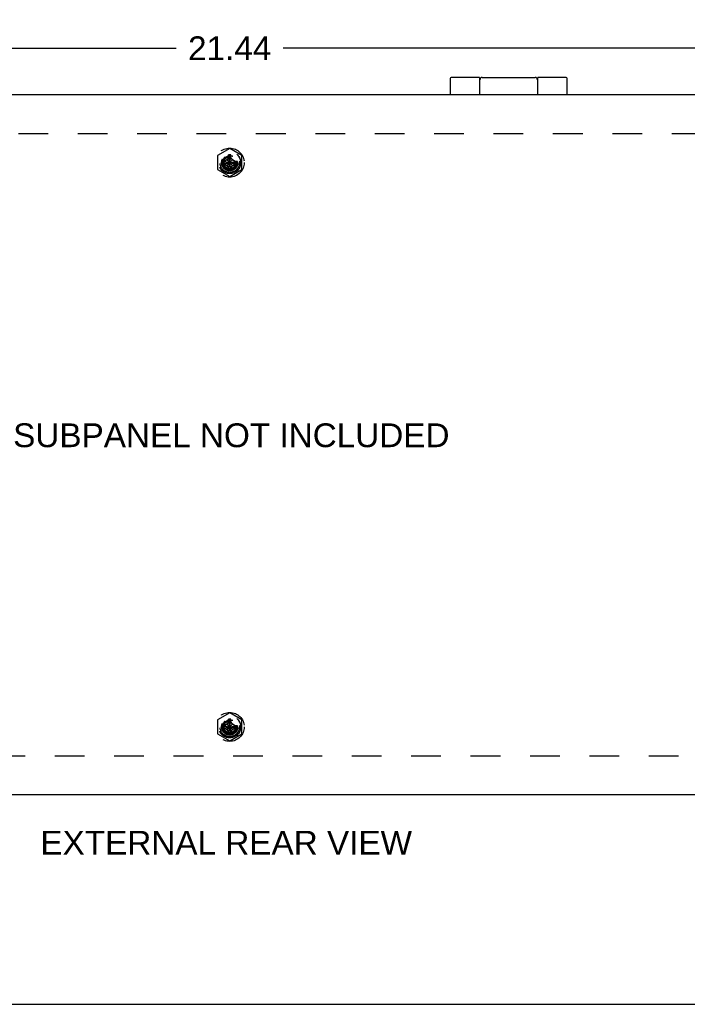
# Model space of a CAD drawing. Header units: inches. Extents: x 0 to 69.4, y 0 to 44.9.
# Tile 12 of 15: x 52.2 to 60.8, y 0 to 12.7. Entities that reach past the tile are written whole.
import ezdxf

# ---------------------------------------------------------------- set-up
doc = ezdxf.new("R2010")
doc.units = ezdxf.units.IN
doc.header["$LTSCALE"] = 3.814439
doc.header["$MEASUREMENT"] = 0
doc.linetypes.add('HIDDEN', pattern=[0.2, 0.1, -0.1])
doc.layers.get('0').update_dxf_attribs({"linetype": 'CONTINUOUS'})
for name, color, linetype in [('02___PRT_ALL_AXES', 7, 'CONTINUOUS'), ('06___PRT_ALL_SURFS', 7, 'CONTINUOUS'), ('DEFAULT_2', 8, 'HIDDEN'), ('DIMENSIONS', 7, 'CONTINUOUS')]:
    doc.layers.add(name, color=color, linetype=linetype)
doc.styles.get("Standard").update_dxf_attribs({"font": 'arial.ttf'})
doc.dimstyles.new('DIMSTYLE_1', dxfattribs={"dimtxt": 0.305971, "dimasz": 0.407961, "dimexe": 0.09, "dimexo": 0.07, "dimgap": 0.0375, "dimtad": 0, "dimtih": 1, "dimtoh": 1, "dimzin": 4, "dimdsep": 46, "dimtxsty": 'Standard', "dimblk": '_FILLED', "dimblk1": '_FILLED', "dimblk2": '_FILLED', "dimcen": 0.09, "dimazin": 1, "dimtfac": 1, "dimtofl": 0, "dimtmove": 0, "dimatfit": 3, "dimldrblk": '_FILLED', "dimfxl": 1, "dimtolj": 1, "dimtzin": 4, "dimarcsym": 0})

# ---------------------------------------------------------------- blocks, each defined once
blk = doc.blocks.new('_FILLED')
at = {"color": 0, "linetype": 'ByBlock'}
blk.add_solid([(0, 0), (-1, 0.2), (-1, -0.2)], dxfattribs=at)
blk = doc.blocks.new('*D15')
at = {"layer": 'DIMENSIONS', "color": 2, "linetype": 'Continuous'}
for p, q in [((44.183, 11.625), (44.183, 12.652)), ((65.621, 11.625), (65.621, 12.652)), ((44.183, 12.285), (54.214, 12.285)), ((65.621, 12.285), (55.589, 12.285))]:
    blk.add_line(p, q, dxfattribs=at)
at = {"layer": 'DIMENSIONS', "color": 2, "linetype": 'Continuous', "xscale": 0.4079614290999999, "yscale": 0.4079614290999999, "zscale": 0.4079614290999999, "rotation": 180}
blk.add_blockref('_FILLED', (44.183, 12.285), dxfattribs=at)
at = {"layer": 'DIMENSIONS', "color": 2, "linetype": 'Continuous', "xscale": 0.4079614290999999, "yscale": 0.4079614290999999, "zscale": 0.4079614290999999}
blk.add_blockref('_FILLED', (65.621, 12.285), dxfattribs=at)
at = {"layer": 'DIMENSIONS', "color": 2, "linetype": 'Continuous', "insert": (54.902, 12.438), "char_height": 0.306, "width": 1.06919, "attachment_point": 2, "line_spacing_factor": 0.9}
blk.add_mtext('21.44', dxfattribs=at)

msp = doc.modelspace()

# ---------------------------------------------------------------- linework, layer by layer
at = {"color": 7, "linetype": 'Continuous'}
for p, q in [((57.735, 11.897), (57.735, 11.69)), ((58.11, 11.91), (58.11, 11.69)), ((58.86, 11.69), (58.86, 11.91)), ((59.235, 11.69), (59.235, 11.897)), ((58.115, 11.69), (58.115, 11.88)), ((58.855, 11.88), (58.855, 11.69)), ((0, 0), (69.353, 0))]:
    msp.add_line(p, q, dxfattribs=at)
at = {"color": 3, "linetype": 'Continuous'}
for p, q in [((42.962, 11.69), (66.842, 11.69)), ((66.842, 2.69), (42.962, 2.69))]:
    msp.add_line(p, q, dxfattribs=at)
at = {"color": 7, "linetype": 'Continuous'}
for points in [[(58.11, 11.84), (58.11, 11.84), (58.11, 11.839), (58.11, 11.838), (58.11, 11.838), (58.11, 11.837), (58.11, 11.837), (58.11, 11.836), (58.11, 11.836), (58.11, 11.835), (58.11, 11.835), (58.11, 11.834), (58.11, 11.834), (58.11, 11.834), (58.111, 11.833), (58.111, 11.833), (58.111, 11.833), (58.111, 11.832), (58.111, 11.832), (58.111, 11.832), (58.111, 11.831), (58.111, 11.831), (58.111, 11.831), (58.111, 11.831), (58.111, 11.831)], [(58.858, 11.831), (58.858, 11.831), (58.859, 11.831), (58.859, 11.831), (58.859, 11.831), (58.859, 11.832), (58.859, 11.832), (58.859, 11.832), (58.859, 11.833), (58.859, 11.833), (58.859, 11.833), (58.859, 11.834), (58.859, 11.834), (58.859, 11.834), (58.86, 11.835), (58.86, 11.835), (58.86, 11.836), (58.86, 11.836), (58.86, 11.837), (58.86, 11.837), (58.86, 11.838), (58.86, 11.838), (58.86, 11.839), (58.86, 11.84), (58.86, 11.84)]]:
    msp.add_lwpolyline(points, dxfattribs=at)
for centre, radius, start, end in [((57.748, 11.897), 0.013, 90, 180), ((58.145, 11.88), 0.03, 90, 180), ((58.825, 11.88), 0.03, 0, 90), ((59.222, 11.897), 0.013, 0, 90)]:
    msp.add_arc(centre, radius, start, end, dxfattribs=at)
at = {"layer": '02___PRT_ALL_AXES', "color": 7, "linetype": 'Continuous'}
for p, q in [((58.11, 11.91), (57.748, 11.91)), ((58.145, 11.91), (58.825, 11.91)), ((59.222, 11.91), (58.86, 11.91)), ((58.11, 11.831), (58.115, 11.831)), ((58.855, 11.831), (58.86, 11.831))]:
    msp.add_line(p, q, dxfattribs=at)
at = {"layer": '02___PRT_ALL_AXES', "color": 8, "linetype": 'HIDDEN'}
for centre, radius in [((54.902, 10.815), 0.141), ((54.902, 10.815), 0.125), ((54.902, 3.565), 0.141), ((54.902, 3.565), 0.125)]:
    msp.add_circle(centre, radius, dxfattribs=at)
at = {"layer": '06___PRT_ALL_SURFS', "color": 8, "linetype": 'HIDDEN'}
for p, q in [((54.902, 10.995), (54.746, 10.905)), ((54.746, 10.905), (54.746, 10.725)), ((55.058, 10.905), (54.902, 10.995)), ((55.058, 10.725), (55.058, 10.905)), ((54.746, 10.725), (54.902, 10.635)), ((54.902, 10.635), (55.058, 10.725)), ((54.902, 3.745), (54.746, 3.655)), ((55.058, 3.655), (54.902, 3.745)), ((54.746, 3.655), (54.746, 3.475)), ((55.058, 3.475), (55.058, 3.655)), ((54.746, 3.475), (54.902, 3.385)), ((54.902, 3.385), (55.058, 3.475))]:
    msp.add_line(p, q, dxfattribs=at)
for centre in [(54.902, 10.815), (54.902, 3.565)]:
    msp.add_circle(centre, 0.14, dxfattribs=at)
at = {"layer": 'DEFAULT_2', "color": 8, "linetype": 'HIDDEN'}
for p, q in [((44.559, 11.19), (65.244, 11.19)), ((54.886, 10.883), (54.867, 10.85)), ((54.886, 10.914), (54.886, 10.913)), ((54.886, 10.715), (54.917, 10.914)), ((54.917, 10.715), (54.886, 10.914)), ((54.886, 10.913), (54.886, 10.883)), ((54.886, 10.746), (54.917, 10.883)), ((54.917, 10.746), (54.886, 10.883)), ((54.902, 10.815), (54.902, 10.889)), ((54.917, 10.913), (54.917, 10.914)), ((54.917, 10.883), (54.917, 10.913)), ((54.936, 10.85), (54.917, 10.883)), ((54.802, 10.799), (55.001, 10.83)), ((54.803, 10.83), (54.802, 10.83)), ((54.802, 10.83), (55.001, 10.799)), ((54.802, 10.799), (54.803, 10.799)), ((54.833, 10.83), (54.803, 10.83)), ((54.803, 10.799), (54.833, 10.799)), ((54.867, 10.85), (54.833, 10.83)), ((54.833, 10.799), (54.97, 10.83)), ((54.833, 10.83), (54.97, 10.799)), ((54.833, 10.799), (54.867, 10.78)), ((54.867, 10.78), (54.936, 10.85)), ((54.867, 10.85), (54.936, 10.78)), ((54.867, 10.78), (54.886, 10.746)), ((54.902, 10.815), (54.996, 10.815)), ((54.917, 10.746), (54.936, 10.78)), ((54.97, 10.83), (54.936, 10.85)), ((54.936, 10.78), (54.97, 10.799)), ((55, 10.83), (54.97, 10.83)), ((54.97, 10.799), (55, 10.799)), ((55.001, 10.83), (55, 10.83)), ((55, 10.799), (55.001, 10.799)), ((54.886, 10.746), (54.886, 10.716)), ((54.886, 10.716), (54.886, 10.715)), ((54.917, 10.716), (54.917, 10.746)), ((54.917, 10.715), (54.917, 10.716)), ((54.802, 3.549), (55.001, 3.58)), ((54.803, 3.58), (54.802, 3.58)), ((54.802, 3.58), (55.001, 3.549)), ((54.802, 3.549), (54.803, 3.549)), ((54.833, 3.58), (54.803, 3.58)), ((54.803, 3.549), (54.833, 3.549)), ((54.867, 3.6), (54.833, 3.58)), ((54.833, 3.549), (54.97, 3.58)), ((54.833, 3.58), (54.97, 3.549)), ((54.833, 3.549), (54.867, 3.53)), ((54.886, 3.633), (54.867, 3.6)), ((54.867, 3.6), (54.936, 3.53)), ((54.867, 3.53), (54.936, 3.6)), ((54.917, 3.465), (54.886, 3.664)), ((54.886, 3.664), (54.886, 3.663)), ((54.886, 3.465), (54.917, 3.664)), ((54.886, 3.663), (54.886, 3.633)), ((54.886, 3.633), (54.917, 3.496)), ((54.886, 3.496), (54.917, 3.633)), ((54.902, 3.565), (54.902, 3.639)), ((54.902, 3.565), (54.996, 3.565)), ((54.917, 3.663), (54.917, 3.664)), ((54.917, 3.633), (54.917, 3.663)), ((54.936, 3.6), (54.917, 3.633)), ((54.97, 3.58), (54.936, 3.6)), ((54.936, 3.53), (54.97, 3.549)), ((55, 3.58), (54.97, 3.58)), ((54.97, 3.549), (55, 3.549)), ((55.001, 3.58), (55, 3.58)), ((55, 3.549), (55.001, 3.549)), ((54.867, 3.53), (54.886, 3.496)), ((54.886, 3.496), (54.886, 3.466)), ((54.886, 3.466), (54.886, 3.465)), ((54.917, 3.496), (54.936, 3.53)), ((54.917, 3.466), (54.917, 3.496)), ((54.917, 3.465), (54.917, 3.466)), ((65.244, 3.19), (44.559, 3.19))]:
    msp.add_line(p, q, dxfattribs=at)
for points in [[(54.902, 10.914), (54.899, 10.914), (54.896, 10.914), (54.894, 10.914), (54.891, 10.914), (54.889, 10.914), (54.886, 10.914)], [(54.917, 10.914), (54.914, 10.914), (54.912, 10.914), (54.909, 10.914), (54.907, 10.914), (54.904, 10.914), (54.902, 10.914)], [(54.905, 10.9), (54.904, 10.897), (54.903, 10.894), (54.902, 10.891), (54.902, 10.889)], [(54.905, 10.9), (54.909, 10.901), (54.913, 10.901), (54.918, 10.902), (54.923, 10.902), (54.928, 10.902), (54.933, 10.901), (54.938, 10.9), (54.944, 10.899)], [(54.802, 10.83), (54.802, 10.825), (54.802, 10.82), (54.802, 10.815), (54.802, 10.81), (54.802, 10.804), (54.802, 10.799)], [(55.001, 10.799), (55.001, 10.804), (55.001, 10.81), (55.001, 10.815), (55.001, 10.82), (55.001, 10.825), (55.001, 10.83)], [(54.886, 10.715), (54.889, 10.715), (54.891, 10.715), (54.894, 10.715), (54.896, 10.715), (54.899, 10.715), (54.902, 10.715)], [(54.902, 10.715), (54.904, 10.715), (54.907, 10.715), (54.909, 10.715), (54.912, 10.715), (54.914, 10.715), (54.917, 10.715)], [(54.802, 3.58), (54.802, 3.575), (54.802, 3.57), (54.802, 3.565), (54.802, 3.56), (54.802, 3.554), (54.802, 3.549)], [(54.902, 3.664), (54.899, 3.664), (54.896, 3.664), (54.894, 3.664), (54.891, 3.664), (54.889, 3.664), (54.886, 3.664)], [(54.917, 3.664), (54.914, 3.664), (54.912, 3.664), (54.909, 3.664), (54.907, 3.664), (54.904, 3.664), (54.902, 3.664)], [(54.905, 3.65), (54.904, 3.647), (54.903, 3.644), (54.902, 3.641), (54.902, 3.639)], [(54.905, 3.65), (54.909, 3.651), (54.913, 3.651), (54.918, 3.652), (54.923, 3.652), (54.928, 3.652), (54.933, 3.651), (54.938, 3.65), (54.944, 3.649)], [(55.001, 3.549), (55.001, 3.554), (55.001, 3.56), (55.001, 3.565), (55.001, 3.57), (55.001, 3.575), (55.001, 3.58)], [(54.886, 3.465), (54.889, 3.465), (54.891, 3.465), (54.894, 3.465), (54.896, 3.465), (54.899, 3.465), (54.902, 3.465)], [(54.902, 3.465), (54.904, 3.465), (54.907, 3.465), (54.909, 3.465), (54.912, 3.465), (54.914, 3.465), (54.917, 3.465)]]:
    msp.add_lwpolyline(points, dxfattribs=at)
for centre, radius in [((54.902, 10.815), 0.186), ((54.902, 10.815), 0.105), ((54.902, 10.815), 0.095), ((54.902, 10.815), 0.094), ((54.902, 3.565), 0.186), ((54.902, 3.565), 0.105), ((54.902, 3.565), 0.095), ((54.902, 3.565), 0.094)]:
    msp.add_circle(centre, radius, dxfattribs=at)
for centre, radius, start in [((54.902, 10.815), 0.085, 87.8382), ((54.902, 10.815), 0.074, 90), ((54.902, 3.565), 0.085, 87.8382), ((54.902, 3.565), 0.074, 90)]:
    msp.add_arc(centre, radius, start, 360, dxfattribs=at)

# ---------------------------------------------------------------- texts
at = {"layer": 'DIMENSIONS', "color": 2, "linetype": 'Continuous', "char_height": 0.30597, "attachment_point": 2, "line_spacing_factor": 0.9}
for s, insert, width in [('SUBPANEL NOT INCLUDED', (54.923, 7.465), 5.59506), ('EXTERNAL REAR VIEW', (54.857, 2.229), 4.76359)]:
    msp.add_mtext(s, dxfattribs=dict(at, insert=insert, width=width))

# ---------------------------------------------------------------- dimensions: what is measured, and where the dimension line sits
at = {"layer": 'DIMENSIONS', "color": 2, "linetype": 'Continuous'}
dim = msp.add_linear_dim(base=(44.183, 12.285), p1=(65.621, 11.555), p2=(44.183, 11.555), angle=180, dimstyle='DIMSTYLE_1', dxfattribs=at)
dim.commit()
dim.dimension.update_dxf_attribs({"geometry": '*D15', "text_midpoint": (54.898, 12.285), "dimtype": 160})

doc.saveas('drawing.dxf')
